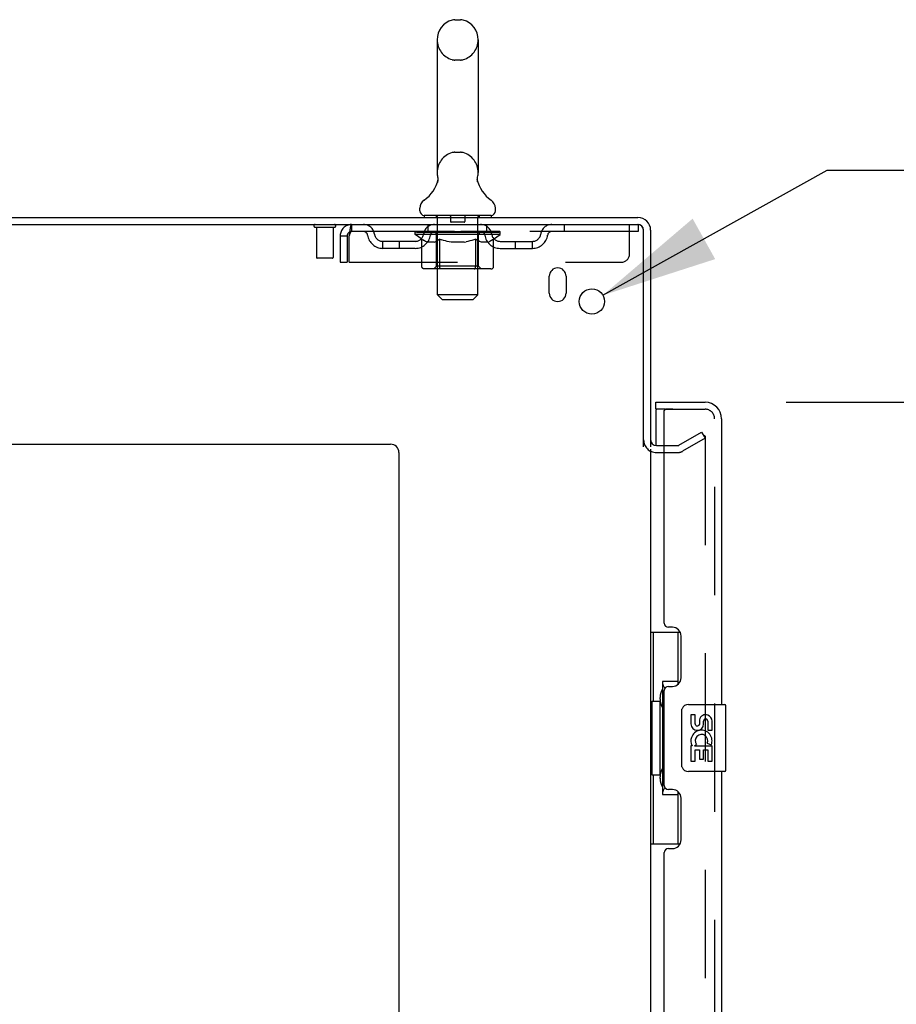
# Model space of a CAD drawing. Header units: inches. Extents: x 0 to 293, y 0 to 190.
# Tile 9 of 71: x 25 to 38, y 129 to 143. Entities that reach past the tile are written whole.
import ezdxf

# ---------------------------------------------------------------- set-up
doc = ezdxf.new("R2010")
doc.units = ezdxf.units.IN
doc.header["$LTSCALE"] = 16.12069
doc.header["$MEASUREMENT"] = 0
doc.linetypes.add('HIDDEN', pattern=[0.2, 0.1, -0.1])
doc.layers.get('0').update_dxf_attribs({"linetype": 'CONTINUOUS'})
for name, color, linetype in [('DEFAULT_2', 8, 'HIDDEN'), ('DIMENSIONS', 7, 'CONTINUOUS'), ('LEFTHAND_DOOR_ASSEMBLY', 7, 'CONTINUOUS'), ('RIGHTHAND_DOOR_ASSEMBLY', 7, 'CONTINUOUS')]:
    doc.layers.add(name, color=color, linetype=linetype)
doc.styles.get("Standard").update_dxf_attribs({"font": 'arial.ttf'})
doc.styles.add('TEXTSTYLE_1', font='gdt', dxfattribs={"width": 0.8})
doc.dimstyles.new('DIMSTYLE_1', dxfattribs={"dimtxt": 1.293103, "dimasz": 1.724138, "dimexe": 0.09, "dimexo": 0.07, "dimgap": 0.0375, "dimtad": 0, "dimtih": 1, "dimtoh": 1, "dimzin": 4, "dimdsep": 46, "dimtxsty": 'Standard', "dimblk": '_FILLED', "dimblk1": '_FILLED', "dimblk2": '_FILLED', "dimcen": 0.09, "dimadec": 3, "dimazin": 1, "dimtfac": 1, "dimtdec": 3, "dimtofl": 0, "dimtmove": 0, "dimatfit": 3, "dimldrblk": '_FILLED', "dimfxl": 0, "dimtolj": 1, "dimtzin": 4, "dimarcsym": 0})
doc.dimstyles.new('DIMSTYLE_3', dxfattribs={"dimtxt": 1.293103, "dimasz": 1.724138, "dimexe": 0.09, "dimexo": 0.07, "dimgap": 0.09, "dimtad": 0, "dimtih": 1, "dimtoh": 1, "dimzin": 4, "dimdsep": 46, "dimtxsty": 'Standard', "dimblk": '_FILLED', "dimblk1": '_FILLED', "dimblk2": '_FILLED', "dimcen": 0.09, "dimadec": 3, "dimazin": 1, "dimtfac": 1, "dimtdec": 3, "dimtofl": 0, "dimtmove": 0, "dimatfit": 1, "dimldrblk": '_FILLED', "dimfxl": 0, "dimtolj": 1, "dimtzin": 4, "dimarcsym": 0})

# ---------------------------------------------------------------- blocks, each defined once
blk = doc.blocks.new('_FILLED')
at = {"color": 0, "linetype": 'ByBlock'}
blk.add_solid([(0, 0), (-1, 0.2), (-1, -0.2)], dxfattribs=at)
blk = doc.blocks.new('*D9')
at = {"layer": 'DIMENSIONS', "color": 2, "linetype": 'Continuous'}
for p, q in [((36.706, 137.509), (43.635, 137.509)), ((42.083, 137.509), (42.083, 99.357)), ((42.083, 57.009), (42.083, 94.831)), ((36.706, 57.009), (43.635, 57.009))]:
    blk.add_line(p, q, dxfattribs=at)
at = {"layer": 'DIMENSIONS', "color": 2, "linetype": 'Continuous', "xscale": 1.724137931, "yscale": 1.724137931, "zscale": 1.724137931}
for p, rotation in [((42.083, 137.509), 90), ((42.083, 57.009), 270)]:
    blk.add_blockref('_FILLED', p, dxfattribs=dict(at, rotation=rotation))
at = {"layer": 'DIMENSIONS', "color": 2, "linetype": 'Continuous', "insert": (42.083, 98.711), "char_height": 1.2931, "width": 6.61454, "attachment_point": 2, "line_spacing_factor": 0.9}
blk.add_mtext('80.50\\PDOORS', dxfattribs=at)
blk = doc.blocks.new('*D22')
at = {"layer": 'DIMENSIONS', "color": 2, "linetype": 'Continuous'}
for p, q in [((33.976, 139.101), (37.319, 140.965)), ((37.319, 140.965), (38.827, 140.965))]:
    blk.add_line(p, q, dxfattribs=at)
at = {"layer": 'DIMENSIONS', "color": 2, "linetype": 'Continuous', "xscale": 1.724137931, "yscale": 1.724137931, "zscale": 1.724137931, "rotation": 209.1540166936}
blk.add_blockref('_FILLED', (33.976, 139.101), dxfattribs=at)
at = {"layer": 'DIMENSIONS', "color": 2, "linetype": 'Continuous', "insert": (39.474, 141.611), "char_height": 1.2931, "width": 4.23343, "attachment_point": 1, "line_spacing_factor": 0.9, "style": 'TEXTSTYLE_1'}
blk.add_mtext('{\\fgdt;n}\\fArial;.38', dxfattribs=at)

msp = doc.modelspace()

# ---------------------------------------------------------------- linework, layer by layer
at = {"color": 7, "linetype": 'Continuous'}
for p, q in [((31.769, 143.205), (31.856, 143.205)), ((31.507, 142.905), (31.507, 140.93)), ((32.119, 142.905), (32.119, 140.93)), ((31.513, 140.787), (31.511, 140.782)), ((32.107, 140.841), (32.108, 140.846)), ((32.107, 140.836), (32.107, 140.841)), ((32.107, 140.831), (32.107, 140.836)), ((32.107, 140.826), (32.107, 140.831)), ((32.107, 140.821), (32.107, 140.826)), ((32.107, 140.816), (32.107, 140.821)), ((32.108, 140.811), (32.107, 140.816)), ((32.108, 140.846), (32.109, 140.851)), ((32.108, 140.806), (32.108, 140.811)), ((32.109, 140.801), (32.108, 140.806)), ((32.11, 140.797), (32.109, 140.801)), ((32.11, 140.856), (32.111, 140.86)), ((32.111, 140.792), (32.11, 140.797)), ((31.25, 140.358), (31.25, 140.398)), ((32.375, 140.358), (32.375, 140.398)), ((31.313, 140.289), (31.313, 140.259)), ((32.313, 140.289), (31.313, 140.289)), ((32.313, 140.289), (32.313, 140.259))]:
    msp.add_line(p, q, dxfattribs=at)
at = {"color": 3, "linetype": 'Continuous'}
for p, q in [((10.74, 140.259), (34.499, 140.259)), ((10.688, 140.155), (34.494, 140.155)), ((34.584, 136.842), (34.584, 140.065)), ((34.688, 140.07), (34.688, 136.842)), ((33.178, 139.134), (33.178, 139.384)), ((33.428, 139.384), (33.428, 139.134)), ((12.938, 136.884), (30.813, 136.884)), ((34.688, 136.811), (34.688, 57.707)), ((34.773, 136.863), (34.892, 136.863)), ((30.938, 136.759), (30.938, 56.384))]:
    msp.add_line(p, q, dxfattribs=at)
at = {"color": 7, "linetype": 'Continuous'}
for points in [[(31.515, 140.86), (31.516, 140.856), (31.517, 140.851), (31.517, 140.846), (31.518, 140.841), (31.518, 140.836), (31.519, 140.831), (31.519, 140.826), (31.518, 140.821), (31.518, 140.816), (31.518, 140.811), (31.517, 140.806), (31.516, 140.801), (31.515, 140.796), (31.514, 140.791), (31.513, 140.787)], [(32.109, 140.851), (32.11, 140.855), (32.111, 140.86)]]:
    msp.add_lwpolyline(points, dxfattribs=at)
at = {"color": 3, "linetype": 'Continuous'}
msp.add_circle((33.813, 139.009), 0.188, dxfattribs=at)
at = {"color": 7, "linetype": 'Continuous'}
for centre, radius, start, end in [((31.813, 142.905), 0.306, 105.6303, 180), ((31.769, 143.061), 0.144, 90, 105.6303), ((31.856, 143.061), 0.144, 74.3697, 90), ((31.813, 142.905), 0.306, 0, 74.3697), ((31.813, 140.93), 0.306, 180, 193.2053), ((31.813, 140.93), 0.306, 346.7947, 360), ((31.015, 140.946), 0.523, 304.6624, 347.2389), ((32.611, 140.946), 0.523, 192.7611, 235.3376), ((31.394, 140.398), 0.144, 124.6624, 180), ((32.231, 140.398), 0.144, 360, 55.3376), ((31.319, 140.358), 0.069, 180, 265), ((32.306, 140.358), 0.069, 275, 360), ((34.499, 140.07), 0.085, 4.4898, 85.5102)]:
    msp.add_arc(centre, radius, start, end, dxfattribs=at)
at = {"color": 3, "linetype": 'Continuous'}
for centre, radius, start, end in [((34.499, 140.07), 0.189, 0, 90), ((34.494, 140.065), 0.09, 0, 90), ((33.303, 139.384), 0.125, 0, 180), ((33.303, 139.134), 0.125, 180, 360), ((34.773, 136.948), 0.085, 180, 270), ((30.813, 136.759), 0.125, 0, 90)]:
    msp.add_arc(centre, radius, start, end, dxfattribs=at)
at = {"layer": 'DEFAULT_2', "color": 8, "linetype": 'HIDDEN'}
for p, q in [((31.769, 142.605), (31.856, 142.605)), ((31.769, 141.23), (31.856, 141.23)), ((31.493, 140.289), (31.493, 140.259)), ((31.513, 139.108), (31.513, 140.259)), ((31.708, 140.279), (31.708, 140.199)), ((31.908, 140.189), (31.718, 140.189)), ((31.918, 140.279), (31.918, 140.199)), ((32.113, 139.108), (32.113, 140.259)), ((32.133, 140.289), (32.133, 140.259)), ((29.976, 140.112), (29.692, 140.112)), ((29.71, 140.112), (29.71, 139.665)), ((29.958, 140.112), (29.958, 139.665)), ((30.23, 140.155), (30.23, 140.051)), ((34.5, 140.051), (30.23, 140.051)), ((31.179, 140.004), (31.179, 140.051)), ((31.189, 140.045), (31.189, 140.051)), ((31.198, 140.041), (31.198, 140.045)), ((31.198, 140.041), (32.428, 140.041)), ((31.207, 140.041), (31.207, 140.045)), ((31.208, 140.041), (31.208, 140.045)), ((31.218, 140.045), (31.218, 140.051)), ((31.234, 140.041), (31.234, 140.045)), ((31.236, 140.041), (31.236, 140.045)), ((31.264, 140.045), (31.264, 140.051)), ((31.279, 140.041), (31.279, 140.045)), ((31.281, 140.041), (31.281, 140.045)), ((31.486, 140.044), (31.284, 140.044)), ((31.328, 140.045), (31.328, 140.051)), ((31.329, 140.041), (31.329, 140.044)), ((31.33, 140.041), (31.33, 140.044)), ((31.333, 140.041), (31.333, 140.044)), ((31.34, 140.041), (31.34, 140.045)), ((31.34, 140.041), (31.34, 140.044)), ((31.343, 140.041), (31.343, 140.045)), ((31.347, 140.041), (31.347, 140.045)), ((31.351, 140.041), (31.351, 140.044)), ((31.365, 140.041), (31.365, 140.044)), ((31.375, 140.051), (31.375, 140.155)), ((31.383, 140.041), (31.383, 140.044)), ((31.384, 140.041), (31.384, 140.047)), ((31.404, 140.041), (31.404, 140.044)), ((31.406, 140.045), (31.406, 140.051)), ((31.415, 140.041), (31.415, 140.045)), ((31.419, 140.041), (31.419, 140.045)), ((31.429, 140.041), (31.429, 140.044)), ((31.44, 140.041), (31.44, 140.048)), ((31.456, 140.041), (31.456, 140.044)), ((31.459, 140.041), (31.459, 140.044)), ((31.486, 140.041), (31.486, 140.044)), ((31.553, 140.044), (31.491, 140.044)), ((31.496, 140.045), (31.496, 140.051)), ((31.503, 140.041), (31.503, 140.045)), ((31.508, 140.041), (31.508, 140.045)), ((31.514, 140.041), (31.514, 140.05)), ((31.518, 140.041), (31.518, 140.044)), ((31.529, 140.041), (31.529, 140.044)), ((31.553, 140.041), (31.553, 140.044)), ((31.628, 140.044), (31.569, 140.044)), ((31.589, 140.041), (31.589, 140.044)), ((31.596, 140.045), (31.596, 140.051)), ((31.6, 140.041), (31.6, 140.045)), ((31.602, 140.041), (31.602, 140.051)), ((31.605, 140.041), (31.605, 140.045)), ((31.612, 140.041), (31.612, 140.045)), ((31.628, 140.041), (31.628, 140.044)), ((31.708, 140.044), (31.654, 140.044)), ((31.667, 140.041), (31.667, 140.044)), ((31.698, 140.044), (31.813, 140.051)), ((31.703, 140.045), (31.703, 140.051)), ((31.703, 140.045), (31.703, 140.051)), ((31.703, 140.051), (31.703, 140.051)), ((31.703, 140.041), (31.703, 140.045)), ((31.707, 140.041), (31.707, 140.045)), ((31.708, 140.041), (31.708, 140.044)), ((31.709, 140.041), (31.709, 140.045)), ((31.792, 140.044), (31.744, 140.044)), ((31.749, 140.041), (31.749, 140.044)), ((31.792, 140.041), (31.792, 140.044)), ((31.81, 140.045), (31.81, 140.045)), ((31.81, 140.041), (31.81, 140.045)), ((31.81, 140.041), (31.81, 140.045)), ((31.813, 140.045), (31.813, 140.051)), ((31.813, 140.051), (31.927, 140.044)), ((31.815, 140.041), (31.815, 140.045)), ((31.815, 140.041), (31.815, 140.045)), ((31.815, 140.045), (31.815, 140.045)), ((31.834, 140.041), (31.834, 140.044)), ((31.834, 140.044), (31.882, 140.044)), ((31.876, 140.041), (31.876, 140.044)), ((31.917, 140.041), (31.917, 140.045)), ((31.917, 140.041), (31.917, 140.044)), ((31.917, 140.044), (31.972, 140.044)), ((31.918, 140.041), (31.918, 140.045)), ((31.922, 140.045), (31.922, 140.051)), ((31.922, 140.051), (31.923, 140.051)), ((31.922, 140.041), (31.922, 140.045)), ((31.923, 140.045), (31.923, 140.051)), ((31.959, 140.041), (31.959, 140.044)), ((31.998, 140.041), (31.998, 140.044)), ((31.998, 140.044), (32.057, 140.044)), ((32.013, 140.041), (32.013, 140.045)), ((32.021, 140.041), (32.021, 140.045)), ((32.023, 140.041), (32.023, 140.051)), ((32.026, 140.041), (32.026, 140.045)), ((32.029, 140.045), (32.029, 140.051)), ((32.037, 140.041), (32.037, 140.044)), ((32.073, 140.041), (32.073, 140.044)), ((32.073, 140.044), (32.135, 140.044)), ((32.097, 140.041), (32.097, 140.044)), ((32.108, 140.041), (32.108, 140.044)), ((32.112, 140.041), (32.112, 140.05)), ((32.118, 140.041), (32.118, 140.045)), ((32.123, 140.041), (32.123, 140.045)), ((32.129, 140.045), (32.129, 140.051)), ((32.14, 140.041), (32.14, 140.044)), ((32.14, 140.044), (32.446, 140.044)), ((32.167, 140.041), (32.167, 140.044)), ((32.17, 140.041), (32.17, 140.044)), ((32.185, 140.041), (32.185, 140.048)), ((32.197, 140.041), (32.197, 140.044)), ((32.206, 140.041), (32.206, 140.045)), ((32.21, 140.041), (32.21, 140.045)), ((32.22, 140.045), (32.22, 140.051)), ((32.221, 140.041), (32.221, 140.044)), ((32.242, 140.041), (32.242, 140.047)), ((32.242, 140.041), (32.242, 140.044)), ((32.25, 140.051), (32.25, 140.155)), ((32.26, 140.041), (32.26, 140.044)), ((32.274, 140.041), (32.274, 140.044)), ((32.279, 140.041), (32.279, 140.045)), ((32.282, 140.041), (32.282, 140.045)), ((32.286, 140.041), (32.286, 140.045)), ((32.286, 140.041), (32.286, 140.044)), ((32.293, 140.041), (32.293, 140.044)), ((32.296, 140.041), (32.296, 140.044)), ((32.296, 140.041), (32.296, 140.044)), ((32.298, 140.045), (32.298, 140.051)), ((32.325, 140.048), (32.445, 140.049)), ((32.325, 140.044), (32.325, 140.048)), ((32.344, 140.041), (32.344, 140.045)), ((32.347, 140.041), (32.347, 140.045)), ((32.361, 140.045), (32.361, 140.051)), ((32.39, 140.041), (32.39, 140.045)), ((32.392, 140.041), (32.392, 140.045)), ((32.408, 140.045), (32.408, 140.051)), ((32.418, 140.041), (32.418, 140.045)), ((32.419, 140.041), (32.419, 140.045)), ((32.428, 140.041), (32.428, 140.045)), ((32.436, 140.045), (32.436, 140.051)), ((32.445, 140.044), (32.445, 140.049)), ((32.446, 140.004), (32.446, 140.045)), ((33.4, 140.155), (33.4, 140.051)), ((34.375, 139.718), (34.375, 140.155)), ((34.494, 140.155), (34.5, 140.155)), ((34.5, 140.155), (34.5, 140.051)), ((30.063, 139.988), (30.063, 139.593)), ((30.063, 139.988), (30.167, 139.988)), ((30.167, 139.988), (30.167, 139.593)), ((30.197, 139.593), (30.197, 139.988)), ((30.698, 139.8), (30.698, 139.904)), ((31.181, 139.904), (30.698, 139.904)), ((30.948, 139.8), (30.948, 139.904)), ((31.279, 139.935), (31.179, 140.004)), ((32.446, 140.004), (31.179, 140.004)), ((31.279, 139.53), (31.279, 139.935)), ((31.279, 139.935), (31.293, 139.926)), ((31.307, 139.917), (31.293, 139.926)), ((31.32, 139.91), (31.306, 139.917)), ((31.334, 139.903), (31.32, 139.91)), ((31.347, 139.897), (31.333, 139.903)), ((31.36, 139.893), (31.347, 139.898)), ((31.464, 139.893), (31.36, 139.893)), ((31.464, 139.893), (31.478, 139.898)), ((31.491, 139.903), (31.478, 139.898)), ((31.505, 139.91), (31.491, 139.903)), ((31.5, 139.533), (31.5, 140.001)), ((31.518, 139.917), (31.505, 139.91)), ((31.532, 139.926), (31.518, 139.917)), ((31.546, 139.935), (31.532, 139.926)), ((31.546, 139.53), (31.546, 139.935)), ((31.546, 139.935), (31.575, 139.926)), ((31.604, 139.917), (31.575, 139.926)), ((31.631, 139.91), (31.603, 139.917)), ((31.659, 139.903), (31.631, 139.91)), ((31.686, 139.897), (31.659, 139.903)), ((31.714, 139.893), (31.686, 139.897)), ((31.912, 139.893), (31.714, 139.893)), ((31.912, 139.893), (31.94, 139.898)), ((31.968, 139.903), (31.939, 139.898)), ((31.996, 139.91), (31.967, 139.903)), ((32.024, 139.918), (31.995, 139.91)), ((32.053, 139.926), (32.024, 139.918)), ((32.082, 139.936), (32.052, 139.926)), ((32.082, 139.53), (32.082, 139.936)), ((32.082, 139.936), (32.096, 139.926)), ((32.111, 139.917), (32.096, 139.926)), ((32.126, 139.91), (32.111, 139.918)), ((32.125, 139.533), (32.125, 140.001)), ((32.14, 139.903), (32.125, 139.91)), ((32.154, 139.897), (32.14, 139.903)), ((32.168, 139.893), (32.154, 139.897)), ((32.262, 139.893), (32.168, 139.893)), ((32.262, 139.893), (32.276, 139.897)), ((32.291, 139.903), (32.276, 139.897)), ((32.305, 139.91), (32.291, 139.903)), ((32.32, 139.918), (32.305, 139.91)), ((32.334, 139.927), (32.319, 139.918)), ((32.349, 139.937), (32.334, 139.927)), ((32.349, 139.937), (32.446, 140.004)), ((32.349, 139.53), (32.349, 139.937)), ((32.444, 139.904), (32.927, 139.904)), ((32.677, 139.8), (32.677, 139.904)), ((32.927, 139.8), (32.927, 139.904)), ((31.181, 139.8), (30.698, 139.8)), ((32.444, 139.8), (32.927, 139.8)), ((29.948, 139.655), (29.72, 139.655)), ((30.063, 139.593), (30.167, 139.593)), ((30.197, 139.593), (34.25, 139.593)), ((32.306, 139.493), (31.322, 139.493)), ((31.5, 139.533), (31.46, 139.493)), ((32.125, 139.533), (31.5, 139.533)), ((31.551, 139.506), (31.55, 139.51)), ((31.558, 139.497), (31.555, 139.5)), ((31.563, 139.494), (31.56, 139.495)), ((31.565, 139.493), (31.563, 139.494)), ((31.568, 139.493), (31.565, 139.493)), ((32.125, 139.533), (32.165, 139.493)), ((31.582, 139.039), (31.513, 139.108)), ((32.113, 139.108), (31.513, 139.108)), ((31.582, 139.039), (32.044, 139.039)), ((32.044, 139.039), (32.113, 139.108)), ((35.109, 136.868), (35.448, 137.064)), ((35.5, 136.974), (35.161, 136.778)), ((35.448, 137.064), (35.5, 136.974)), ((35.5, 136.994), (35.5, 57.525)), ((34.892, 136.863), (35.092, 136.863)), ((34.773, 136.759), (35.092, 136.759))]:
    msp.add_line(p, q, dxfattribs=at)
for points in [[(30.23, 140.155), (30.227, 140.154), (30.225, 140.151), (30.223, 140.146), (30.22, 140.139), (30.218, 140.13), (30.216, 140.119), (30.213, 140.106), (30.211, 140.092), (30.209, 140.077), (30.206, 140.061), (30.204, 140.043), (30.201, 140.025), (30.199, 140.007), (30.197, 139.988)], [(30.23, 140.051), (30.227, 140.051), (30.225, 140.05), (30.223, 140.048), (30.22, 140.045), (30.218, 140.042), (30.216, 140.037), (30.213, 140.033), (30.211, 140.027), (30.209, 140.022), (30.206, 140.016), (30.204, 140.009), (30.201, 140.002), (30.197, 139.988)], [(31.322, 139.493), (31.316, 139.493), (31.311, 139.494), (31.306, 139.495), (31.301, 139.497), (31.297, 139.5), (31.293, 139.503), (31.289, 139.506), (31.285, 139.51), (31.283, 139.515), (31.28, 139.519), (31.279, 139.525), (31.279, 139.53)], [(31.547, 139.519), (31.547, 139.525), (31.546, 139.53)], [(31.548, 139.515), (31.547, 139.519), (31.547, 139.525), (31.546, 139.53)], [(31.56, 139.495), (31.558, 139.497), (31.555, 139.5), (31.553, 139.503), (31.551, 139.506), (31.55, 139.51), (31.548, 139.515)], [(32.06, 139.493), (32.063, 139.493), (32.065, 139.494), (32.068, 139.495), (32.07, 139.497), (32.073, 139.5), (32.075, 139.503), (32.077, 139.506), (32.078, 139.51), (32.08, 139.515), (32.081, 139.519), (32.081, 139.525), (32.082, 139.53)], [(32.306, 139.493), (32.311, 139.493), (32.317, 139.494), (32.322, 139.495), (32.326, 139.497), (32.331, 139.5), (32.335, 139.503), (32.339, 139.506), (32.343, 139.51), (32.345, 139.515), (32.347, 139.519), (32.349, 139.525), (32.349, 139.53)], [(35.483, 137.014), (35.483, 137.014), (35.481, 137.013), (35.479, 137.013), (35.477, 137.012), (35.475, 137.012)], [(35.487, 137.013), (35.485, 137.014), (35.483, 137.014)], [(35.487, 137.013), (35.488, 137.013), (35.49, 137.012), (35.492, 137.011), (35.494, 137.009), (35.495, 137.008), (35.496, 137.006), (35.498, 137.004), (35.499, 137.002), (35.499, 137), (35.5, 136.998), (35.5, 136.996), (35.5, 136.994)]]:
    msp.add_lwpolyline(points, dxfattribs=at)
for centre, radius, start, end in [((31.813, 142.905), 0.306, 180, 254.3697), ((31.813, 142.905), 0.306, 285.6303, 360), ((31.769, 142.748), 0.144, 254.3697, 270), ((31.856, 142.748), 0.144, 270, 285.6303), ((31.813, 140.93), 0.306, 105.6303, 180), ((31.769, 141.086), 0.144, 90, 105.6303), ((31.856, 141.086), 0.144, 74.3697, 90), ((31.813, 140.93), 0.306, 0, 74.3697), ((31.319, 140.358), 0.069, 265, 270), ((31.483, 140.259), 0.03, 0, 90), ((31.698, 140.279), 0.01, 0, 90), ((31.718, 140.199), 0.01, 180, 270), ((31.908, 140.199), 0.01, 270, 360), ((31.928, 140.279), 0.01, 90, 180), ((32.143, 140.259), 0.03, 90, 180), ((32.306, 140.358), 0.069, 270, 275), ((29.692, 140.134), 0.0215, 90, 270), ((29.976, 140.134), 0.0215, 270, 90), ((30.23, 139.988), 0.167, 90, 180), ((30.23, 139.988), 0.063, 90, 180), ((30.409, 139.988), 0.167, 8.0716, 90), ((30.409, 139.989), 0.0625, 7.9863, 90), ((31.47, 139.988), 0.167, 90, 171.9284), ((31.47, 139.989), 0.0625, 90, 172.0137), ((31.46, 140.001), 0.0398, 0, 90), ((32.165, 140.001), 0.0398, 90, 180), ((32.155, 139.988), 0.167, 8.0716, 90), ((32.156, 139.989), 0.0625, 7.9863, 90), ((33.216, 139.988), 0.167, 90, 171.9284), ((33.216, 139.989), 0.0625, 90, 172.0137), ((30.698, 140.029), 0.229, 187.9863, 270), ((30.698, 140.029), 0.125, 188.0716, 270), ((31.181, 140.029), 0.125, 270, 351.9284), ((31.181, 140.029), 0.229, 270, 352.0137), ((32.444, 140.029), 0.229, 187.9863, 270), ((32.444, 140.029), 0.125, 188.0716, 270), ((32.927, 140.029), 0.125, 270, 351.9284), ((32.927, 140.029), 0.229, 270, 352.0137), ((29.72, 139.665), 0.01, 180, 270), ((29.948, 139.665), 0.01, 270, 360), ((34.25, 139.718), 0.125, 270, 360), ((34.773, 136.948), 0.189, 180, 270), ((35.092, 136.896), 0.033, 270, 300), ((35.092, 136.896), 0.137, 270, 300)]:
    msp.add_arc(centre, radius, start, end, dxfattribs=at)
for centre, major_axis, ratio, start_param, end_param in [((31.16, 140.039), (0.198, 0), 0.060556, 0.430652, 1.470503), ((31.813, 140.051), (0.633, 0.007), 0.05963, 2.96643, 3.140963), ((31.813, 140.051), (0.633, 0), 0.060556, -3.141593, -2.96706), ((31.16, 140.033), (0.198, 0.002), 0.05963, 1.376596, 1.469874), ((31.135, 140.039), (0.198, 0.002), 0.05963, 0.25549, 1.295341), ((31.204, 140.039), (0.198, -0.002), 0.05963, 0.605815, 1.645666), ((31.813, 140.051), (0.633, 0.013), 0.05688, 2.791345, 2.965878), ((31.813, 140.051), (0.633, -0.007), 0.05963, -2.96643, -2.791898), ((31.204, 140.033), (0.198, 0), 0.060556, 1.551758, 1.645036), ((31.135, 140.033), (0.198, 0.004), 0.05688, 1.20151, 1.294789), ((31.205, 140.035), (0.164, 0.002), 0.05963, 1.065228, 1.614276), ((31.185, 140.035), (0.164, 0.003), 0.05688, 0.890143, 1.43919), ((31.243, 140.035), (0.164, 0), 0.060556, 1.240391, 1.789438), ((31.132, 140.039), (0.198, 0.004), 0.05688, 0.080405, 1.120256), ((31.266, 140.039), (0.198, -0.004), 0.05688, 0.7809, 1.820751), ((31.813, 140.051), (0.633, 0.019), 0.052395, 2.616403, 2.790936), ((31.813, 140.051), (0.633, -0.013), 0.05688, -2.791345, -2.616812), ((31.266, 140.033), (0.198, -0.002), 0.05963, 1.72692, 1.820198), ((31.132, 140.033), (0.198, 0.006), 0.052395, 1.026568, 1.119847), ((31.185, 140.035), (0.164, 0.005), 0.052395, 0.715201, 1.264248), ((31.299, 140.035), (0.164, -0.002), 0.05963, 1.415553, 1.9646), ((31.346, 140.039), (0.198, -0.006), 0.052395, 0.955842, 1.995693), ((31.813, 140.051), (0.633, 0.025), 0.046319, 2.441654, 2.616187), ((31.813, 140.051), (0.633, -0.019), 0.052395, -2.616403, -2.44187), ((31.149, 140.039), (0.198, 0.006), 0.052395, -0.094537, 0.945314), ((31.346, 140.033), (0.198, -0.004), 0.05688, 1.902006, 1.995284), ((31.149, 140.033), (0.198, 0.008), 0.046319, 0.851819, 0.945098), ((31.203, 140.035), (0.164, 0.006), 0.046319, 0.540452, 1.089499), ((31.37, 140.035), (0.164, -0.003), 0.05688, 1.590638, 2.139686), ((31.439, 140.039), (0.198, -0.008), 0.046319, 1.130591, 2.170442), ((31.813, 140.051), (0.633, 0.029), 0.038841, 2.267123, 2.441656), ((31.186, 140.039), (0.198, 0.008), 0.046319, -0.269286, 0.770565), ((31.813, 140.051), (0.633, -0.025), 0.046319, -2.441654, -2.267121), ((31.439, 140.033), (0.198, -0.006), 0.052395, 2.076947, 2.170226), ((31.186, 140.033), (0.198, 0.009), 0.038841, 0.677289, 0.770567), ((31.24, 140.035), (0.164, 0.008), 0.038841, 0.365921, 0.914969), ((31.454, 140.035), (0.164, -0.005), 0.052395, 1.76558, 2.314627), ((31.544, 140.039), (0.198, -0.009), 0.038841, 1.305122, 2.344973), ((31.813, 140.051), (0.633, 0.033), 0.030195, 2.09281, 2.267343), ((31.242, 140.039), (0.198, 0.009), 0.038841, -0.443817, 0.596034), ((31.813, 140.051), (0.633, -0.029), 0.038841, -2.267123, -2.092591), ((31.544, 140.033), (0.198, -0.008), 0.046319, 2.251696, 2.344975), ((31.242, 140.033), (0.198, 0.01), 0.030195, 0.502975, 0.596254), ((31.294, 140.035), (0.164, 0.009), 0.030195, 0.191608, 0.740655), ((31.55, 140.035), (0.164, -0.006), 0.046319, 1.940329, 2.489376), ((31.315, 140.039), (0.198, 0.01), 0.030195, -0.61813, 0.421721), ((31.657, 140.039), (0.198, -0.01), 0.030195, 1.479435, 2.519286), ((31.813, 140.051), (0.633, 0.036), 0.020645, 1.918687, 2.09322), ((31.813, 140.051), (0.633, -0.033), 0.030195, -2.09281, -1.918277), ((31.657, 140.033), (0.198, -0.009), 0.038841, 2.426227, 2.519505), ((31.315, 140.033), (0.198, 0.011), 0.020645, 0.328852, 0.422131), ((31.364, 140.035), (0.164, 0.009), 0.020645, 0.017485, 0.566532), ((31.653, 140.035), (0.164, -0.008), 0.038841, 2.11486, 2.663907), ((31.404, 140.039), (0.198, 0.011), 0.020645, -0.792253, 0.247598), ((31.775, 140.039), (0.198, -0.011), 0.020645, 1.653558, 2.693409), ((31.813, 140.051), (0.633, 0.038), 0.010478, 1.744704, 1.919237), ((31.813, 140.051), (0.633, -0.036), 0.020645, -1.918687, -1.744154), ((31.775, 140.033), (0.198, -0.01), 0.030195, 2.60054, 2.693819), ((31.404, 140.033), (0.198, 0.012), 0.010478, 0.154869, 0.248148), ((31.448, 140.035), (0.164, 0.01), 0.010478, 6.126688, 6.675735), ((31.762, 140.035), (0.164, -0.009), 0.030195, 2.289173, 2.83822), ((31.505, 140.039), (0.198, 0.012), 0.010478, -0.966236, -0.000846), ((31.893, 140.039), (0.198, -0.012), 0.010478, 1.827541, 2.867392), ((31.813, 140.051), (0.633, -0.038), 0.010478, -1.744704, -1.570171), ((31.893, 140.033), (0.198, -0.011), 0.020645, 2.774664, 2.867942), ((31.871, 140.035), (0.164, -0.009), 0.020645, 2.463296, 3.012344), ((31.732, 140.039), (0.198, 0.012), 0.010478, 0.274201, 1.314052), ((31.646, 140.035), (0.164, 0.01), 0.010478, -0.000483, 0.504314), ((31.616, 140.033), (0.198, 0.012), 0.010478, 0.099668, 0.192946), ((31.813, 140.051), (0.633, 0.038), 0.010478, -1.571421, -1.396888), ((32.01, 140.033), (0.198, -0.012), 0.010478, 2.948646, 3.041925), ((31.98, 140.035), (0.164, -0.01), 0.010478, 2.637279, 3.142076), ((31.851, 140.039), (0.198, 0.011), 0.020645, 0.448184, 1.488034), ((31.754, 140.035), (0.164, 0.009), 0.020645, 0.129249, 0.678296), ((31.732, 140.033), (0.198, 0.011), 0.020645, 0.273651, 0.366929), ((32.12, 140.039), (0.198, -0.012), 0.010478, -3.140747, -2.175357), ((31.813, 140.051), (0.633, 0.036), 0.020645, -1.397439, -1.222906), ((31.813, 140.051), (0.633, -0.038), 0.010478, 1.222355, 1.396888), ((31.969, 140.039), (0.198, 0.01), 0.030195, 0.622307, 1.662158), ((31.864, 140.035), (0.164, 0.009), 0.030195, 0.303372, 0.852419), ((32.177, 140.035), (0.164, -0.01), 0.010478, 2.749043, 3.29809), ((32.221, 140.039), (0.198, -0.011), 0.020645, 2.893995, 3.933846), ((31.851, 140.033), (0.198, 0.01), 0.030195, 0.447774, 0.541052), ((32.221, 140.033), (0.198, -0.012), 0.010478, 2.893445, 2.986723), ((31.813, 140.051), (0.633, 0.033), 0.030195, -1.223315, -1.048783), ((32.082, 140.039), (0.198, 0.009), 0.038841, 0.79662, 1.836471), ((31.813, 140.051), (0.633, -0.036), 0.020645, 1.048373, 1.222906), ((31.972, 140.035), (0.164, 0.008), 0.038841, 0.477686, 1.026733), ((32.261, 140.035), (0.164, -0.009), 0.020645, 2.57506, 3.124108), ((32.31, 140.039), (0.198, -0.01), 0.030195, 2.719872, 3.759723), ((32.186, 140.039), (0.198, 0.008), 0.046319, 0.971151, 2.011002), ((31.969, 140.033), (0.198, 0.009), 0.038841, 0.622087, 0.715366), ((32.31, 140.033), (0.198, -0.011), 0.020645, 2.719462, 2.812741), ((31.813, 140.051), (0.633, 0.029), 0.038841, -1.049002, -0.874469), ((31.813, 140.051), (0.633, -0.033), 0.030195, 0.87425, 1.048783), ((32.076, 140.035), (0.164, 0.006), 0.046319, 0.652216, 1.201263), ((32.28, 140.039), (0.198, 0.006), 0.052395, 1.1459, 2.185751), ((32.331, 140.035), (0.164, -0.009), 0.030195, 2.400937, 2.949985), ((32.384, 140.039), (0.198, -0.009), 0.038841, 2.545558, 3.585409), ((32.171, 140.035), (0.164, 0.005), 0.052395, 0.826965, 1.376012), ((32.082, 140.033), (0.198, 0.008), 0.046319, 0.796618, 0.889896), ((32.384, 140.033), (0.198, -0.01), 0.030195, 2.545339, 2.638617), ((32.359, 140.039), (0.198, 0.004), 0.05688, 1.320842, 2.360692), ((31.813, 140.051), (0.633, 0.025), 0.046319, -0.874471, -0.699939), ((31.813, 140.051), (0.633, -0.029), 0.038841, 0.699936, 0.874469), ((32.44, 140.039), (0.198, -0.008), 0.046319, 2.371028, 3.410879), ((32.386, 140.035), (0.164, -0.008), 0.038841, 2.226624, 2.775671), ((32.422, 140.039), (0.198, 0.002), 0.05963, 1.495927, 2.535778), ((32.256, 140.035), (0.164, 0.003), 0.05688, 1.001907, 1.550954), ((32.477, 140.039), (0.198, -0.006), 0.052395, 2.196279, 3.23613), ((32.422, 140.035), (0.164, -0.006), 0.046319, 2.052093, 2.601141), ((32.186, 140.033), (0.198, 0.006), 0.052395, 0.971367, 1.064645), ((32.466, 140.039), (0.198, 0), 0.060556, 2.364024, 2.71094), ((32.44, 140.033), (0.198, -0.009), 0.038841, 2.371026, 2.464304), ((32.494, 140.039), (0.198, -0.004), 0.05688, 2.021337, 3.061188), ((31.813, 140.051), (0.633, 0.019), 0.052395, -0.699723, -0.52519), ((32.49, 140.039), (0.198, -0.002), 0.05963, 1.846251, 2.886102), ((31.813, 140.051), (0.633, -0.025), 0.046319, 0.525406, 0.699939), ((32.327, 140.035), (0.164, 0.002), 0.05963, 1.176993, 1.72604), ((32.441, 140.035), (0.164, -0.005), 0.052395, 1.877344, 2.426392), ((32.382, 140.035), (0.164, 0), 0.060556, 1.352155, 1.901202), ((32.44, 140.035), (0.164, -0.003), 0.05688, 1.702402, 2.25145), ((32.42, 140.035), (0.164, -0.002), 0.05963, 1.527317, 2.076364), ((32.28, 140.033), (0.198, 0.004), 0.05688, 1.146309, 1.239587), ((32.477, 140.033), (0.198, -0.008), 0.046319, 2.196495, 2.289773), ((31.813, 140.051), (0.633, 0.013), 0.05688, -0.524781, -0.350248), ((31.813, 140.051), (0.633, -0.019), 0.052395, 0.350657, 0.52519), ((32.466, 140.033), (0.198, -0.002), 0.05963, 1.764997, 1.971333), ((32.359, 140.033), (0.198, 0.002), 0.05963, 1.321394, 1.414673), ((32.494, 140.033), (0.198, -0.006), 0.052395, 2.021746, 2.115024), ((31.813, 140.051), (0.633, 0.007), 0.05963, -0.349695, -0.175162), ((31.813, 140.051), (0.633, -0.013), 0.05688, 0.175715, 0.350248), ((32.422, 140.033), (0.198, 0), 0.060556, 1.496556, 1.589835), ((32.49, 140.033), (0.198, -0.004), 0.05688, 1.846804, 1.940083), ((31.813, 140.051), (0.633, -0.007), 0.05963, 6.27665, 6.458348), ((31.813, 140.051), (0.633, 0), 0.060556, -0.174533, -0.058352)]:
    msp.add_ellipse(centre, major_axis=major_axis, ratio=ratio, start_param=start_param, end_param=end_param, dxfattribs=at)
at = {"layer": 'LEFTHAND_DOOR_ASSEMBLY', "color": 7, "linetype": 'Continuous'}
for p, q in [((34.767, 137.405), (34.767, 137.509)), ((34.906, 137.405), (34.767, 137.405)), ((34.767, 137.385), (34.767, 136.863)), ((35.017, 137.405), (34.921, 137.405)), ((34.688, 134.084), (35.128, 134.084)), ((34.727, 134.084), (34.727, 133.059)), ((35.092, 134.084), (35.092, 133.304)), ((34.865, 133.349), (34.865, 131.669)), ((35.092, 133.349), (34.865, 133.349)), ((34.705, 133.059), (34.705, 131.959)), ((34.705, 133.059), (34.828, 133.059)), ((34.828, 133.089), (34.828, 133.11)), ((34.828, 131.959), (34.828, 133.059)), ((35.251, 133.009), (35.791, 133.009)), ((35.806, 132.024), (35.806, 132.994)), ((35.151, 132.109), (35.151, 132.909)), ((35.288, 132.855), (35.288, 132.719)), ((35.351, 132.855), (35.288, 132.855)), ((35.351, 132.719), (35.351, 132.855)), ((35.416, 132.781), (35.416, 132.712)), ((35.477, 132.719), (35.477, 132.761)), ((35.54, 132.761), (35.54, 132.624)), ((35.603, 132.624), (35.603, 132.761)), ((35.54, 132.624), (35.603, 132.624)), ((35.288, 132.394), (35.288, 132.163)), ((35.307, 132.394), (35.288, 132.394)), ((35.341, 132.394), (35.368, 132.413)), ((35.341, 132.394), (35.603, 132.394)), ((35.532, 132.43), (35.59, 132.405)), ((35.603, 132.163), (35.603, 132.394)), ((35.351, 132.163), (35.351, 132.331)), ((35.351, 132.331), (35.416, 132.331)), ((35.416, 132.331), (35.416, 132.195)), ((35.477, 132.195), (35.477, 132.331)), ((35.477, 132.331), (35.54, 132.331)), ((35.54, 132.331), (35.54, 132.163)), ((35.288, 132.163), (35.351, 132.163)), ((35.416, 132.195), (35.477, 132.195)), ((35.54, 132.163), (35.603, 132.163)), ((34.705, 131.959), (34.828, 131.959)), ((34.727, 131.959), (34.727, 130.934)), ((35.791, 132.009), (35.251, 132.009)), ((34.828, 131.908), (34.828, 131.929)), ((34.865, 131.669), (35.092, 131.669)), ((35.092, 131.714), (35.092, 130.934)), ((34.688, 130.934), (35.128, 130.934))]:
    msp.add_line(p, q, dxfattribs=at)
at = {"layer": 'LEFTHAND_DOOR_ASSEMBLY', "color": 3, "linetype": 'Continuous'}
for p, q in [((34.767, 137.509), (35.499, 137.509)), ((34.892, 134.217), (34.892, 137.385)), ((35.746, 137.263), (35.746, 133.009)), ((35.012, 134.157), (34.952, 134.157)), ((35.142, 133.407), (35.142, 134.027)), ((34.952, 133.277), (35.012, 133.277)), ((34.892, 131.802), (34.892, 133.217)), ((35.746, 132.009), (35.746, 109.509)), ((35.012, 131.742), (34.952, 131.742)), ((35.142, 130.992), (35.142, 131.612)), ((34.892, 110.717), (34.892, 130.802)), ((34.952, 130.862), (35.012, 130.862))]:
    msp.add_line(p, q, dxfattribs=at)
at = {"layer": 'LEFTHAND_DOOR_ASSEMBLY', "color": 8, "linetype": 'HIDDEN'}
for p, q in [((34.912, 137.405), (34.921, 137.405)), ((35.017, 137.405), (35.499, 137.405)), ((35.642, 57.256), (35.642, 137.263))]:
    msp.add_line(p, q, dxfattribs=at)
at = {"layer": 'LEFTHAND_DOOR_ASSEMBLY', "color": 7, "linetype": 'Continuous'}
for points in [[(34.865, 133.325), (34.865, 133.322), (34.865, 133.318), (34.866, 133.314), (34.868, 133.31), (34.869, 133.305), (34.871, 133.3), (34.874, 133.295), (34.877, 133.289), (34.88, 133.282), (34.884, 133.275), (34.888, 133.268), (34.893, 133.26), (34.898, 133.252), (34.901, 133.248)], [(35.151, 132.909), (35.151, 132.915), (35.152, 132.922), (35.153, 132.928), (35.154, 132.934), (35.155, 132.94), (35.157, 132.945)], [(35.157, 132.073), (35.155, 132.079), (35.154, 132.085), (35.153, 132.091), (35.152, 132.097), (35.151, 132.103), (35.151, 132.109)], [(34.901, 131.77), (34.898, 131.767), (34.893, 131.758), (34.888, 131.75), (34.884, 131.743), (34.88, 131.736), (34.877, 131.73), (34.874, 131.724), (34.871, 131.718), (34.869, 131.713), (34.868, 131.708), (34.866, 131.704), (34.865, 131.7), (34.865, 131.696), (34.865, 131.693)]]:
    msp.add_lwpolyline(points, dxfattribs=at)
for centre, radius, start, end in [((34.787, 137.385), 0.02, 102.8571, 180), ((35.582, 137.119), 0.26, 90, 92.5937), ((35.251, 132.909), 0.1, 90, 158.7946), ((35.791, 132.994), 0.015, 0, 90), ((35.508, 132.761), 0.0943, 68.6999, 167.4338), ((35.508, 132.761), 0.0943, 0, 68.6704), ((35.383, 132.719), 0.0943, 180, 360), ((35.383, 132.719), 0.0314, 180, 261.2295), ((35.382, 132.724), 0.0362, 263.4285, 341.7628), ((35.508, 132.761), 0.0314, 0, 180.0485), ((35.446, 132.467), 0.157, 336.5966, 161.8791), ((35.446, 132.467), 0.0943, 336.5966, 215.1122), ((35.442, 132.467), 0.154, 161.4199, 206.1963), ((35.446, 132.467), 0.157, 205.737, 207.8532), ((35.251, 132.109), 0.1, 201.205, 270), ((35.791, 132.024), 0.015, 270, 360)]:
    msp.add_arc(centre, radius, start, end, dxfattribs=at)
at = {"layer": 'LEFTHAND_DOOR_ASSEMBLY', "color": 3, "linetype": 'Continuous'}
for centre, radius, start, end in [((34.912, 137.385), 0.02, 90, 180), ((35.499, 137.263), 0.246, 0, 90), ((34.952, 134.217), 0.06, 180, 270), ((35.012, 134.027), 0.13, 0, 90), ((34.952, 133.217), 0.06, 90, 180), ((35.012, 133.407), 0.13, 270, 360), ((34.952, 131.802), 0.06, 180, 270), ((35.012, 131.612), 0.13, 0, 90), ((35.012, 130.992), 0.13, 270, 360), ((34.952, 130.802), 0.06, 90, 180)]:
    msp.add_arc(centre, radius, start, end, dxfattribs=at)
at = {"layer": 'LEFTHAND_DOOR_ASSEMBLY', "color": 8, "linetype": 'HIDDEN'}
msp.add_arc((35.499, 137.263), 0.142, 0, 90, dxfattribs=at)
at = {"layer": 'LEFTHAND_DOOR_ASSEMBLY', "color": 7, "linetype": 'Continuous'}
for centre, start_param, end_param in [((34.932, 133.1), 0.699287, 1.51401), ((34.932, 133.1), -4.655602, -3.84088), ((34.932, 131.919), 0.699287, 1.51401), ((34.932, 131.919), -4.655602, -3.84088)]:
    msp.add_ellipse(centre, major_axis=(0, 0.18), ratio=0.579493, start_param=start_param, end_param=end_param, dxfattribs=at)
at = {"layer": 'RIGHTHAND_DOOR_ASSEMBLY', "color": 8, "linetype": 'HIDDEN'}
for p, q in [((34.912, 137.405), (35.499, 137.405)), ((35.642, 57.256), (35.642, 137.263))]:
    msp.add_line(p, q, dxfattribs=at)
msp.add_arc((35.499, 137.263), 0.142, 0, 90, dxfattribs=at)

# ---------------------------------------------------------------- dimensions: what is measured, and where the dimension line sits
at = {"layer": 'DIMENSIONS', "color": 2, "linetype": 'Continuous'}
dim = msp.add_diameter_dim_2p(p1=(33.976, 139.101), p2=(33.649, 138.918), text='%%c<>', dimstyle='DIMSTYLE_3', override={"dimpost": '<>'}, dxfattribs=at)
dim.commit()
dim.dimension.update_dxf_attribs({"geometry": '*D22', "text_midpoint": (41.59, 140.965), "dimtype": 163})
dim = msp.add_linear_dim(base=(42.083, 57.009), p1=(36.636, 137.509), p2=(36.636, 57.009), angle=270, text='<>\\PDOORS', dimstyle='DIMSTYLE_1', dxfattribs=at)
dim.commit()
dim.dimension.update_dxf_attribs({"geometry": '*D9', "text_midpoint": (42.083, 97.094), "dimtype": 160})

doc.saveas('drawing.dxf')
